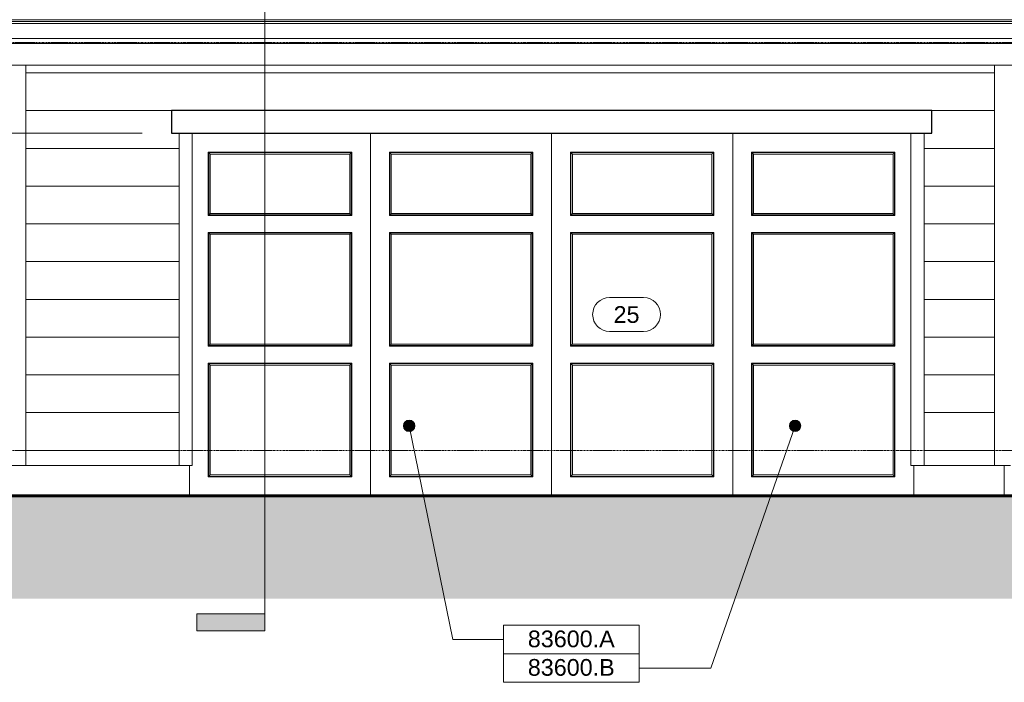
# Model space of a CAD drawing. Header units: inches. Extents: x -651 to 361, y -61 to 433.
# Tile 2 of 5: x -453 to -192, y -61 to 114. Entities that reach past the tile are written whole.
import ezdxf

# ---------------------------------------------------------------- set-up
doc = ezdxf.new("R2010")
doc.units = ezdxf.units.IN
doc.header["$MEASUREMENT"] = 0
doc.linetypes.add('Grid Line 1_2_', pattern=[0.875, 0.5, -0.125, 0.125, -0.125])
for name, color, linetype, lineweight in [('A-ANNO-DIMS', 1, 'Continuous', 9), ('A-ANNO-DIMS-48', 1, 'Continuous', 9), ('A-ANNO-NOTE', 2, 'Continuous', 9), ('A-ANNO-SYMB', 6, 'Continuous', 9), ('A-DETL', 5, 'Continuous', 60), ('A-DETL-GENF', 3, 'Continuous', 9), ('A-DOOR', 1, 'Continuous', 18), ('A-DOOR-IDEN', 6, 'Continuous', 9), ('A-FLOR-LEVL', 6, 'Continuous', 9), ('A-ROOF-OTLN', 4, 'Continuous', 9), ('A-WALL-MBNI', 2, 'Continuous', 18), ('A-WALL-PATT', 2, 'Continuous', 18), ('I-WALL', 2, 'Continuous', 18), ('S-COLS', 6, 'Continuous', 9), ('S-FNDN-FTNG', 4, 'Continuous', 18)]:
    doc.layers.add(name, color=color, linetype=linetype, lineweight=lineweight)
doc.styles.add('Arial_1', font='arial.ttf', dxfattribs={"height": 4.425898})
doc.styles.add('Arial_2', font='arial.ttf', dxfattribs={"width": 0.9, "height": 4.425898})
doc.dimstyles.new('Linear_-_3_32__Arial_2', dxfattribs={"dimscale": 12, "dimtxt": 4.5, "dimasz": 0.3125, "dimexe": 0.375, "dimexo": 0.375, "dimgap": 0.0625, "dimtad": 1, "dimdec": 3, "dimrnd": 0.125, "dimzin": 3, "dimdsep": 46, "dimlunit": 4, "dimtxsty": 'Arial_2', "dimblk1": 'OBLIQUE', "dimblk2": 'OBLIQUE', "dimsah": 1, "dimcen": 0.09, "dimdle": 0.375, "dimazin": 0, "dimtfac": 1, "dimtdec": 3, "dimtix": 1, "dimtmove": 0, "dimatfit": 3, "dimfxl": 1, "dimtvp": 1, "dimfrac": 2, "dimtolj": 1, "dimtzin": 0, "dimarcsym": 2})

# ---------------------------------------------------------------- blocks, each defined once
blk = doc.blocks.new('Dimension Lumber-Column - 1x4-2274588-Exterior West Elevation')
at = {"layer": 'S-COLS'}
for p, q in [((-410.58, 84), (-410.58, -4)), ((-407.08, 84), (-407.08, -4)), ((-407.08, -4), (-410.58, -4))]:
    blk.add_line(p, q, dxfattribs=at)
blk = doc.blocks.new('Dimension Lumber-Column - 1x4-2274598-Exterior West Elevation')
at = {"layer": 'S-COLS'}
for p, q in [((-216.58, -4), (-216.58, 84)), ((-213.08, -4), (-213.08, 84)), ((-213.08, -4), (-216.58, -4))]:
    blk.add_line(p, q, dxfattribs=at)
blk = doc.blocks.new('Upward sectional garage door - 16080-OH-2277246-Exterior West Elevation')
at = {"layer": 'A-DOOR', "lineweight": 9}
for p, q in [((-359.83, 84), (-359.83, -11.96)), ((-359.83, -11.96), (-359.83, 84)), ((-311.83, 84), (-311.83, -11.96)), ((-311.83, -11.96), (-311.83, 84)), ((-263.83, -11.96), (-263.83, 84)), ((-263.83, 84), (-263.83, -11.96)), ((-402.83, 62.25), (-402.83, 79)), ((-402.83, 79), (-364.83, 79)), ((-402.83, 62.25), (-402.83, 79)), ((-402.83, 79), (-364.83, 79)), ((-402.71, 78.87), (-402.71, 62.37)), ((-364.96, 78.87), (-402.71, 78.87)), ((-402.33, 62.75), (-402.33, 78.5)), ((-402.33, 78.5), (-365.33, 78.5)), ((-402.33, 62.75), (-402.33, 78.5)), ((-402.33, 78.5), (-365.33, 78.5)), ((-365.33, 78.5), (-365.33, 62.75)), ((-365.33, 78.5), (-365.33, 62.75)), ((-364.96, 62.37), (-364.96, 78.87)), ((-364.83, 79), (-364.83, 62.25)), ((-364.83, 79), (-364.83, 62.25)), ((-354.83, 62.25), (-354.83, 79)), ((-354.83, 79), (-316.83, 79)), ((-354.83, 62.25), (-354.83, 79)), ((-354.83, 79), (-316.83, 79)), ((-354.71, 78.87), (-354.71, 62.37)), ((-316.96, 78.87), (-354.71, 78.87)), ((-354.33, 62.75), (-354.33, 78.5)), ((-354.33, 78.5), (-317.33, 78.5)), ((-354.33, 62.75), (-354.33, 78.5)), ((-354.33, 78.5), (-317.33, 78.5)), ((-317.33, 78.5), (-317.33, 62.75)), ((-317.33, 78.5), (-317.33, 62.75)), ((-316.96, 62.37), (-316.96, 78.87)), ((-316.83, 79), (-316.83, 62.25)), ((-316.83, 79), (-316.83, 62.25)), ((-306.83, 62.25), (-306.83, 79)), ((-306.83, 79), (-268.83, 79)), ((-306.83, 79), (-268.83, 79)), ((-306.83, 62.25), (-306.83, 79)), ((-306.71, 78.87), (-306.71, 62.37)), ((-268.96, 78.87), (-306.71, 78.87)), ((-306.33, 78.5), (-269.33, 78.5)), ((-306.33, 62.75), (-306.33, 78.5)), ((-306.33, 78.5), (-269.33, 78.5)), ((-306.33, 62.75), (-306.33, 78.5)), ((-269.33, 78.5), (-269.33, 62.75)), ((-269.33, 78.5), (-269.33, 62.75)), ((-268.96, 62.37), (-268.96, 78.87)), ((-268.83, 79), (-268.83, 62.25)), ((-268.83, 79), (-268.83, 62.25)), ((-258.83, 62.25), (-258.83, 79)), ((-258.83, 79), (-220.83, 79)), ((-258.83, 79), (-220.83, 79)), ((-258.83, 62.25), (-258.83, 79)), ((-258.71, 78.87), (-258.71, 62.37)), ((-220.96, 78.87), (-258.71, 78.87)), ((-258.33, 78.5), (-221.33, 78.5)), ((-258.33, 62.75), (-258.33, 78.5)), ((-258.33, 78.5), (-221.33, 78.5)), ((-258.33, 62.75), (-258.33, 78.5)), ((-221.33, 78.5), (-221.33, 62.75)), ((-221.33, 78.5), (-221.33, 62.75)), ((-220.96, 62.37), (-220.96, 78.87)), ((-220.83, 79), (-220.83, 62.25)), ((-220.83, 79), (-220.83, 62.25)), ((-365.33, 62.75), (-402.33, 62.75)), ((-402.33, 62.75), (-365.33, 62.75)), ((-317.33, 62.75), (-354.33, 62.75)), ((-354.33, 62.75), (-317.33, 62.75)), ((-269.33, 62.75), (-306.33, 62.75)), ((-306.33, 62.75), (-269.33, 62.75)), ((-221.33, 62.75), (-258.33, 62.75)), ((-258.33, 62.75), (-221.33, 62.75)), ((-364.83, 62.25), (-402.83, 62.25)), ((-402.83, 62.25), (-364.83, 62.25)), ((-402.71, 62.37), (-364.96, 62.37)), ((-316.83, 62.25), (-354.83, 62.25)), ((-354.83, 62.25), (-316.83, 62.25)), ((-354.71, 62.37), (-316.96, 62.37)), ((-268.83, 62.25), (-306.83, 62.25)), ((-306.83, 62.25), (-268.83, 62.25)), ((-306.71, 62.37), (-268.96, 62.37)), ((-220.83, 62.25), (-258.83, 62.25)), ((-258.83, 62.25), (-220.83, 62.25)), ((-258.71, 62.37), (-220.96, 62.37)), ((-402.83, 27.62), (-402.83, 57.75)), ((-402.83, 57.75), (-364.83, 57.75)), ((-402.83, 27.62), (-402.83, 57.75)), ((-364.83, 57.75), (-402.83, 57.75)), ((-402.71, 57.62), (-402.71, 27.75)), ((-402.71, 57.62), (-364.96, 57.62)), ((-364.96, 27.75), (-364.96, 57.62)), ((-364.83, 57.75), (-364.83, 27.62)), ((-364.83, 57.75), (-364.83, 27.62)), ((-354.83, 27.62), (-354.83, 57.75)), ((-354.83, 57.75), (-316.83, 57.75)), ((-354.83, 27.62), (-354.83, 57.75)), ((-316.83, 57.75), (-354.83, 57.75)), ((-354.71, 57.62), (-354.71, 27.75)), ((-354.71, 57.62), (-316.96, 57.62)), ((-316.96, 27.75), (-316.96, 57.62)), ((-316.83, 57.75), (-316.83, 27.62)), ((-316.83, 57.75), (-316.83, 27.62)), ((-306.83, 57.75), (-268.83, 57.75)), ((-306.83, 27.62), (-306.83, 57.75)), ((-268.83, 57.75), (-306.83, 57.75)), ((-306.83, 27.62), (-306.83, 57.75)), ((-306.71, 57.62), (-306.71, 27.75)), ((-306.71, 57.62), (-268.96, 57.62)), ((-268.96, 27.75), (-268.96, 57.62)), ((-268.83, 57.75), (-268.83, 27.62)), ((-268.83, 57.75), (-268.83, 27.62)), ((-258.83, 57.75), (-220.83, 57.75)), ((-258.83, 27.62), (-258.83, 57.75)), ((-220.83, 57.75), (-258.83, 57.75)), ((-258.83, 27.62), (-258.83, 57.75)), ((-258.71, 57.62), (-258.71, 27.75)), ((-258.71, 57.62), (-220.96, 57.62)), ((-220.96, 27.75), (-220.96, 57.62)), ((-220.83, 57.75), (-220.83, 27.62)), ((-220.83, 57.75), (-220.83, 27.62)), ((-402.33, 28.12), (-402.33, 57.25)), ((-402.33, 57.25), (-365.33, 57.25)), ((-402.33, 28.12), (-402.33, 57.25)), ((-402.33, 57.25), (-365.33, 57.25)), ((-365.33, 57.25), (-365.33, 28.12)), ((-365.33, 57.25), (-365.33, 28.12)), ((-354.33, 28.12), (-354.33, 57.25)), ((-354.33, 57.25), (-317.33, 57.25)), ((-354.33, 28.12), (-354.33, 57.25)), ((-354.33, 57.25), (-317.33, 57.25)), ((-317.33, 57.25), (-317.33, 28.12)), ((-317.33, 57.25), (-317.33, 28.12)), ((-306.33, 28.12), (-306.33, 57.25)), ((-306.33, 57.25), (-269.33, 57.25)), ((-306.33, 57.25), (-269.33, 57.25)), ((-306.33, 28.12), (-306.33, 57.25)), ((-269.33, 57.25), (-269.33, 28.12)), ((-269.33, 57.25), (-269.33, 28.12)), ((-258.33, 28.12), (-258.33, 57.25)), ((-258.33, 57.25), (-221.33, 57.25)), ((-258.33, 57.25), (-221.33, 57.25)), ((-258.33, 28.12), (-258.33, 57.25)), ((-221.33, 57.25), (-221.33, 28.12)), ((-221.33, 57.25), (-221.33, 28.12)), ((-364.83, 27.62), (-402.83, 27.62)), ((-364.83, 27.62), (-402.83, 27.62)), ((-402.71, 27.75), (-364.96, 27.75)), ((-365.33, 28.12), (-402.33, 28.12)), ((-365.33, 28.12), (-402.33, 28.12)), ((-316.83, 27.62), (-354.83, 27.62)), ((-316.83, 27.62), (-354.83, 27.62)), ((-354.71, 27.75), (-316.96, 27.75)), ((-317.33, 28.12), (-354.33, 28.12)), ((-317.33, 28.12), (-354.33, 28.12)), ((-268.83, 27.62), (-306.83, 27.62)), ((-268.83, 27.62), (-306.83, 27.62)), ((-306.71, 27.75), (-268.96, 27.75)), ((-269.33, 28.12), (-306.33, 28.12)), ((-269.33, 28.12), (-306.33, 28.12)), ((-220.83, 27.62), (-258.83, 27.62)), ((-220.83, 27.62), (-258.83, 27.62)), ((-258.71, 27.75), (-220.96, 27.75)), ((-221.33, 28.12), (-258.33, 28.12)), ((-221.33, 28.12), (-258.33, 28.12)), ((-402.83, -7), (-402.83, 23.12)), ((-402.83, 23.12), (-364.83, 23.12)), ((-402.83, -7), (-402.83, 23.12)), ((-402.83, 23.12), (-364.83, 23.12)), ((-402.71, 23), (-402.71, -6.87)), ((-402.71, 23), (-364.96, 23)), ((-402.33, -6.5), (-402.33, 22.62)), ((-402.33, 22.62), (-365.33, 22.62)), ((-402.33, -6.5), (-402.33, 22.62)), ((-365.33, 22.62), (-402.33, 22.62)), ((-365.33, 22.62), (-365.33, -6.5)), ((-365.33, 22.62), (-365.33, -6.5)), ((-364.96, -6.87), (-364.96, 23)), ((-364.83, 23.12), (-364.83, -7)), ((-364.83, 23.12), (-364.83, -7)), ((-354.83, -7), (-354.83, 23.12)), ((-354.83, 23.12), (-316.83, 23.12)), ((-354.83, -7), (-354.83, 23.12)), ((-354.83, 23.12), (-316.83, 23.12)), ((-354.71, 23), (-354.71, -6.87)), ((-354.71, 23), (-316.96, 23)), ((-354.33, -6.5), (-354.33, 22.62)), ((-354.33, 22.62), (-317.33, 22.62)), ((-354.33, -6.5), (-354.33, 22.62)), ((-317.33, 22.62), (-354.33, 22.62)), ((-317.33, 22.62), (-317.33, -6.5)), ((-317.33, 22.62), (-317.33, -6.5)), ((-316.96, -6.87), (-316.96, 23)), ((-316.83, 23.12), (-316.83, -7)), ((-316.83, 23.12), (-316.83, -7)), ((-306.83, 23.12), (-268.83, 23.12)), ((-306.83, -7), (-306.83, 23.12)), ((-306.83, 23.12), (-268.83, 23.12)), ((-306.83, -7), (-306.83, 23.12)), ((-306.71, 23), (-306.71, -6.87)), ((-306.71, 23), (-268.96, 23)), ((-306.33, -6.5), (-306.33, 22.62)), ((-306.33, 22.62), (-269.33, 22.62)), ((-269.33, 22.62), (-306.33, 22.62)), ((-306.33, -6.5), (-306.33, 22.62)), ((-269.33, 22.62), (-269.33, -6.5)), ((-269.33, 22.62), (-269.33, -6.5)), ((-268.96, -6.87), (-268.96, 23)), ((-268.83, 23.12), (-268.83, -7)), ((-268.83, 23.12), (-268.83, -7)), ((-258.83, 23.12), (-220.83, 23.12)), ((-258.83, -7), (-258.83, 23.12)), ((-258.83, 23.12), (-220.83, 23.12)), ((-258.83, -7), (-258.83, 23.12)), ((-258.71, 23), (-258.71, -6.87)), ((-258.71, 23), (-220.96, 23)), ((-258.33, -6.5), (-258.33, 22.62)), ((-258.33, 22.62), (-221.33, 22.62)), ((-221.33, 22.62), (-258.33, 22.62)), ((-258.33, -6.5), (-258.33, 22.62)), ((-221.33, 22.62), (-221.33, -6.5)), ((-221.33, 22.62), (-221.33, -6.5)), ((-220.96, -6.87), (-220.96, 23)), ((-220.83, 23.12), (-220.83, -7)), ((-220.83, 23.12), (-220.83, -7)), ((-364.83, -7), (-402.83, -7)), ((-364.83, -7), (-402.83, -7)), ((-402.71, -6.87), (-364.96, -6.87)), ((-365.33, -6.5), (-402.33, -6.5)), ((-365.33, -6.5), (-402.33, -6.5)), ((-316.83, -7), (-354.83, -7)), ((-316.83, -7), (-354.83, -7)), ((-354.71, -6.87), (-316.96, -6.87)), ((-317.33, -6.5), (-354.33, -6.5)), ((-317.33, -6.5), (-354.33, -6.5)), ((-268.83, -7), (-306.83, -7)), ((-268.83, -7), (-306.83, -7)), ((-306.71, -6.87), (-268.96, -6.87)), ((-269.33, -6.5), (-306.33, -6.5)), ((-269.33, -6.5), (-306.33, -6.5)), ((-220.83, -7), (-258.83, -7)), ((-220.83, -7), (-258.83, -7)), ((-258.71, -6.87), (-220.96, -6.87)), ((-221.33, -6.5), (-258.33, -6.5)), ((-221.33, -6.5), (-258.33, -6.5))]:
    blk.add_line(p, q, dxfattribs=at)
for points, knots in [([(-402.33, 78.5), (-402.33, 78.5), (-402.34, 78.51), (-402.36, 78.53), (-402.38, 78.55), (-402.4, 78.57), (-402.42, 78.59), (-402.45, 78.62), (-402.48, 78.65), (-402.51, 78.68), (-402.54, 78.71), (-402.57, 78.74), (-402.63, 78.79), (-402.67, 78.84), (-402.71, 78.87)], [0, 0, 0, 0, 0.166667, 0.25, 0.333333, 0.416667, 0.458333, 0.5, 0.583333, 0.666667, 0.708333, 0.75, 0.833333, 1, 1, 1, 1]), ([(-365.33, 78.5), (-365.33, 78.5), (-365.33, 78.51), (-365.3, 78.53), (-365.28, 78.55), (-365.26, 78.57), (-365.24, 78.59), (-365.22, 78.62), (-365.19, 78.65), (-365.15, 78.68), (-365.12, 78.71), (-365.09, 78.74), (-365.04, 78.79), (-364.99, 78.84), (-364.96, 78.87)], [0, 0, 0, 0, 0.166667, 0.25, 0.333333, 0.416667, 0.458333, 0.5, 0.583333, 0.666667, 0.708333, 0.75, 0.833333, 1, 1, 1, 1]), ([(-354.33, 78.5), (-354.33, 78.5), (-354.34, 78.51), (-354.36, 78.53), (-354.38, 78.55), (-354.4, 78.57), (-354.42, 78.59), (-354.45, 78.62), (-354.48, 78.65), (-354.51, 78.68), (-354.54, 78.71), (-354.57, 78.74), (-354.63, 78.79), (-354.67, 78.84), (-354.71, 78.87)], [0, 0, 0, 0, 0.166667, 0.25, 0.333333, 0.416667, 0.458333, 0.5, 0.583333, 0.666667, 0.708333, 0.75, 0.833333, 1, 1, 1, 1]), ([(-317.33, 78.5), (-317.33, 78.5), (-317.33, 78.51), (-317.3, 78.53), (-317.28, 78.55), (-317.26, 78.57), (-317.24, 78.59), (-317.22, 78.62), (-317.19, 78.65), (-317.15, 78.68), (-317.12, 78.71), (-317.09, 78.74), (-317.04, 78.79), (-316.99, 78.84), (-316.96, 78.87)], [0, 0, 0, 0, 0.166667, 0.25, 0.333333, 0.416667, 0.458333, 0.5, 0.583333, 0.666667, 0.708333, 0.75, 0.833333, 1, 1, 1, 1]), ([(-306.71, 78.87), (-306.67, 78.84), (-306.63, 78.79), (-306.56, 78.73), (-306.53, 78.69), (-306.5, 78.67), (-306.47, 78.64), (-306.45, 78.62), (-306.43, 78.59), (-306.4, 78.57), (-306.38, 78.55), (-306.36, 78.53), (-306.34, 78.51), (-306.33, 78.5), (-306.33, 78.5)], [0, 0, 0, 0, 0.166667, 0.25, 0.333333, 0.375, 0.416667, 0.5, 0.541667, 0.583333, 0.666667, 0.75, 0.833333, 1, 1, 1, 1]), ([(-268.96, 78.87), (-268.99, 78.84), (-269.04, 78.79), (-269.1, 78.73), (-269.14, 78.69), (-269.17, 78.67), (-269.19, 78.64), (-269.22, 78.62), (-269.24, 78.59), (-269.26, 78.57), (-269.28, 78.55), (-269.3, 78.53), (-269.33, 78.51), (-269.33, 78.5), (-269.33, 78.5)], [0, 0, 0, 0, 0.166667, 0.25, 0.333333, 0.375, 0.416667, 0.5, 0.541667, 0.583333, 0.666667, 0.75, 0.833333, 1, 1, 1, 1]), ([(-258.71, 78.87), (-258.67, 78.84), (-258.63, 78.79), (-258.56, 78.73), (-258.53, 78.69), (-258.5, 78.67), (-258.47, 78.64), (-258.45, 78.62), (-258.43, 78.59), (-258.4, 78.57), (-258.38, 78.55), (-258.36, 78.53), (-258.34, 78.51), (-258.33, 78.5), (-258.33, 78.5)], [0, 0, 0, 0, 0.166667, 0.25, 0.333333, 0.375, 0.416667, 0.5, 0.541667, 0.583333, 0.666667, 0.75, 0.833333, 1, 1, 1, 1]), ([(-220.96, 78.87), (-220.99, 78.84), (-221.04, 78.79), (-221.1, 78.73), (-221.14, 78.69), (-221.17, 78.67), (-221.19, 78.64), (-221.22, 78.62), (-221.24, 78.59), (-221.26, 78.57), (-221.28, 78.55), (-221.3, 78.53), (-221.33, 78.51), (-221.33, 78.5), (-221.33, 78.5)], [0, 0, 0, 0, 0.166667, 0.25, 0.333333, 0.375, 0.416667, 0.5, 0.541667, 0.583333, 0.666667, 0.75, 0.833333, 1, 1, 1, 1]), ([(-402.71, 62.37), (-402.67, 62.41), (-402.63, 62.46), (-402.56, 62.52), (-402.53, 62.56), (-402.5, 62.58), (-402.47, 62.61), (-402.45, 62.63), (-402.43, 62.66), (-402.4, 62.68), (-402.38, 62.7), (-402.36, 62.72), (-402.34, 62.74), (-402.33, 62.75), (-402.33, 62.75)], [-1, -1, -1, -1, -0.833333, -0.75, -0.666667, -0.625, -0.583333, -0.5, -0.458333, -0.416667, -0.333333, -0.25, -0.166667, 0, 0, 0, 0]), ([(-365.33, 62.75), (-365.33, 62.75), (-365.33, 62.74), (-365.3, 62.72), (-365.28, 62.7), (-365.26, 62.68), (-365.24, 62.66), (-365.22, 62.63), (-365.19, 62.6), (-365.15, 62.57), (-365.12, 62.54), (-365.09, 62.51), (-365.04, 62.46), (-364.99, 62.41), (-364.96, 62.37)], [0, 0, 0, 0, 0.166667, 0.25, 0.333333, 0.416667, 0.458333, 0.5, 0.583333, 0.666667, 0.708333, 0.75, 0.833333, 1, 1, 1, 1]), ([(-354.71, 62.37), (-354.67, 62.41), (-354.63, 62.46), (-354.56, 62.52), (-354.53, 62.56), (-354.5, 62.58), (-354.47, 62.61), (-354.45, 62.63), (-354.43, 62.66), (-354.4, 62.68), (-354.38, 62.7), (-354.36, 62.72), (-354.34, 62.74), (-354.33, 62.75), (-354.33, 62.75)], [-1, -1, -1, -1, -0.833333, -0.75, -0.666667, -0.625, -0.583333, -0.5, -0.458333, -0.416667, -0.333333, -0.25, -0.166667, 0, 0, 0, 0]), ([(-317.33, 62.75), (-317.33, 62.75), (-317.33, 62.74), (-317.3, 62.72), (-317.28, 62.7), (-317.26, 62.68), (-317.24, 62.66), (-317.22, 62.63), (-317.19, 62.6), (-317.15, 62.57), (-317.12, 62.54), (-317.09, 62.51), (-317.04, 62.46), (-316.99, 62.41), (-316.96, 62.37)], [0, 0, 0, 0, 0.166667, 0.25, 0.333333, 0.416667, 0.458333, 0.5, 0.583333, 0.666667, 0.708333, 0.75, 0.833333, 1, 1, 1, 1]), ([(-306.71, 62.37), (-306.67, 62.41), (-306.63, 62.46), (-306.56, 62.52), (-306.53, 62.56), (-306.5, 62.58), (-306.47, 62.61), (-306.45, 62.63), (-306.42, 62.66), (-306.4, 62.68), (-306.38, 62.7), (-306.36, 62.72), (-306.34, 62.74), (-306.33, 62.75), (-306.33, 62.75)], [0, 0, 0, 0, 0.166667, 0.25, 0.333333, 0.375, 0.416667, 0.5, 0.541667, 0.583333, 0.666667, 0.75, 0.833333, 1, 1, 1, 1]), ([(-269.33, 62.75), (-269.33, 62.75), (-269.33, 62.74), (-269.3, 62.72), (-269.28, 62.7), (-269.26, 62.68), (-269.24, 62.66), (-269.22, 62.63), (-269.19, 62.61), (-269.17, 62.58), (-269.14, 62.56), (-269.1, 62.52), (-269.04, 62.46), (-268.99, 62.41), (-268.96, 62.37)], [-1, -1, -1, -1, -0.833333, -0.75, -0.666667, -0.583333, -0.541667, -0.5, -0.416667, -0.375, -0.333333, -0.25, -0.166667, 0, 0, 0, 0]), ([(-258.71, 62.37), (-258.67, 62.41), (-258.63, 62.46), (-258.56, 62.52), (-258.53, 62.56), (-258.5, 62.58), (-258.47, 62.61), (-258.45, 62.63), (-258.42, 62.66), (-258.4, 62.68), (-258.38, 62.7), (-258.36, 62.72), (-258.34, 62.74), (-258.33, 62.75), (-258.33, 62.75)], [0, 0, 0, 0, 0.166667, 0.25, 0.333333, 0.375, 0.416667, 0.5, 0.541667, 0.583333, 0.666667, 0.75, 0.833333, 1, 1, 1, 1]), ([(-221.33, 62.75), (-221.33, 62.75), (-221.33, 62.74), (-221.3, 62.72), (-221.28, 62.7), (-221.26, 62.68), (-221.24, 62.66), (-221.22, 62.63), (-221.19, 62.61), (-221.17, 62.58), (-221.14, 62.56), (-221.1, 62.52), (-221.04, 62.46), (-220.99, 62.41), (-220.96, 62.37)], [-1, -1, -1, -1, -0.833333, -0.75, -0.666667, -0.583333, -0.541667, -0.5, -0.416667, -0.375, -0.333333, -0.25, -0.166667, 0, 0, 0, 0]), ([(-402.33, 57.25), (-402.33, 57.25), (-402.34, 57.26), (-402.36, 57.28), (-402.38, 57.3), (-402.4, 57.32), (-402.43, 57.34), (-402.45, 57.37), (-402.47, 57.39), (-402.5, 57.42), (-402.53, 57.44), (-402.56, 57.48), (-402.63, 57.54), (-402.67, 57.59), (-402.71, 57.62)], [-1, -1, -1, -1, -0.833333, -0.75, -0.666667, -0.583333, -0.541667, -0.5, -0.416667, -0.375, -0.333333, -0.25, -0.166667, 0, 0, 0, 0]), ([(-364.96, 57.62), (-364.99, 57.59), (-365.04, 57.54), (-365.1, 57.48), (-365.14, 57.44), (-365.17, 57.42), (-365.19, 57.39), (-365.22, 57.37), (-365.24, 57.34), (-365.26, 57.32), (-365.28, 57.3), (-365.3, 57.28), (-365.33, 57.26), (-365.33, 57.25), (-365.33, 57.25)], [0, 0, 0, 0, 0.166667, 0.25, 0.333333, 0.375, 0.416667, 0.5, 0.541667, 0.583333, 0.666667, 0.75, 0.833333, 1, 1, 1, 1]), ([(-354.33, 57.25), (-354.33, 57.25), (-354.34, 57.26), (-354.36, 57.28), (-354.38, 57.3), (-354.4, 57.32), (-354.43, 57.34), (-354.45, 57.37), (-354.47, 57.39), (-354.5, 57.42), (-354.53, 57.44), (-354.56, 57.48), (-354.63, 57.54), (-354.67, 57.59), (-354.71, 57.62)], [-1, -1, -1, -1, -0.833333, -0.75, -0.666667, -0.583333, -0.541667, -0.5, -0.416667, -0.375, -0.333333, -0.25, -0.166667, 0, 0, 0, 0]), ([(-316.96, 57.62), (-316.99, 57.59), (-317.04, 57.54), (-317.1, 57.48), (-317.14, 57.44), (-317.17, 57.42), (-317.19, 57.39), (-317.22, 57.37), (-317.24, 57.34), (-317.26, 57.32), (-317.28, 57.3), (-317.3, 57.28), (-317.33, 57.26), (-317.33, 57.25), (-317.33, 57.25)], [0, 0, 0, 0, 0.166667, 0.25, 0.333333, 0.375, 0.416667, 0.5, 0.541667, 0.583333, 0.666667, 0.75, 0.833333, 1, 1, 1, 1]), ([(-306.33, 57.25), (-306.33, 57.25), (-306.34, 57.26), (-306.36, 57.28), (-306.38, 57.3), (-306.4, 57.32), (-306.42, 57.34), (-306.45, 57.37), (-306.48, 57.4), (-306.51, 57.43), (-306.54, 57.46), (-306.57, 57.49), (-306.63, 57.54), (-306.67, 57.59), (-306.71, 57.62)], [0, 0, 0, 0, 0.166667, 0.25, 0.333333, 0.416667, 0.458333, 0.5, 0.583333, 0.666667, 0.708333, 0.75, 0.833333, 1, 1, 1, 1]), ([(-268.96, 57.62), (-268.99, 57.59), (-269.04, 57.54), (-269.1, 57.48), (-269.14, 57.44), (-269.17, 57.42), (-269.19, 57.39), (-269.22, 57.37), (-269.24, 57.34), (-269.26, 57.32), (-269.28, 57.3), (-269.3, 57.28), (-269.33, 57.26), (-269.33, 57.25), (-269.33, 57.25)], [-1, -1, -1, -1, -0.833333, -0.75, -0.666667, -0.625, -0.583333, -0.5, -0.458333, -0.416667, -0.333333, -0.25, -0.166667, 0, 0, 0, 0]), ([(-258.33, 57.25), (-258.33, 57.25), (-258.34, 57.26), (-258.36, 57.28), (-258.38, 57.3), (-258.4, 57.32), (-258.42, 57.34), (-258.45, 57.37), (-258.48, 57.4), (-258.51, 57.43), (-258.54, 57.46), (-258.57, 57.49), (-258.63, 57.54), (-258.67, 57.59), (-258.71, 57.62)], [0, 0, 0, 0, 0.166667, 0.25, 0.333333, 0.416667, 0.458333, 0.5, 0.583333, 0.666667, 0.708333, 0.75, 0.833333, 1, 1, 1, 1]), ([(-220.96, 57.62), (-220.99, 57.59), (-221.04, 57.54), (-221.1, 57.48), (-221.14, 57.44), (-221.17, 57.42), (-221.19, 57.39), (-221.22, 57.37), (-221.24, 57.34), (-221.26, 57.32), (-221.28, 57.3), (-221.3, 57.28), (-221.33, 57.26), (-221.33, 57.25), (-221.33, 57.25)], [-1, -1, -1, -1, -0.833333, -0.75, -0.666667, -0.625, -0.583333, -0.5, -0.458333, -0.416667, -0.333333, -0.25, -0.166667, 0, 0, 0, 0]), ([(-402.71, 27.75), (-402.67, 27.78), (-402.63, 27.83), (-402.56, 27.89), (-402.53, 27.93), (-402.5, 27.96), (-402.47, 27.99), (-402.45, 28.01), (-402.42, 28.03), (-402.4, 28.05), (-402.38, 28.08), (-402.36, 28.1), (-402.34, 28.12), (-402.33, 28.12), (-402.33, 28.12)], [0, 0, 0, 0, 0.166667, 0.25, 0.333333, 0.375, 0.416667, 0.5, 0.541667, 0.583333, 0.666667, 0.75, 0.833333, 1, 1, 1, 1]), ([(-364.96, 27.75), (-364.99, 27.78), (-365.04, 27.83), (-365.1, 27.89), (-365.14, 27.93), (-365.17, 27.96), (-365.19, 27.99), (-365.22, 28.01), (-365.24, 28.03), (-365.26, 28.05), (-365.28, 28.08), (-365.3, 28.1), (-365.33, 28.12), (-365.33, 28.12), (-365.33, 28.12)], [0, 0, 0, 0, 0.166667, 0.25, 0.333333, 0.375, 0.416667, 0.5, 0.541667, 0.583333, 0.666667, 0.75, 0.833333, 1, 1, 1, 1]), ([(-354.71, 27.75), (-354.67, 27.78), (-354.63, 27.83), (-354.56, 27.89), (-354.53, 27.93), (-354.5, 27.96), (-354.47, 27.99), (-354.45, 28.01), (-354.42, 28.03), (-354.4, 28.05), (-354.38, 28.08), (-354.36, 28.1), (-354.34, 28.12), (-354.33, 28.12), (-354.33, 28.12)], [0, 0, 0, 0, 0.166667, 0.25, 0.333333, 0.375, 0.416667, 0.5, 0.541667, 0.583333, 0.666667, 0.75, 0.833333, 1, 1, 1, 1]), ([(-316.96, 27.75), (-316.99, 27.78), (-317.04, 27.83), (-317.1, 27.89), (-317.14, 27.93), (-317.17, 27.96), (-317.19, 27.99), (-317.22, 28.01), (-317.24, 28.03), (-317.26, 28.05), (-317.28, 28.08), (-317.3, 28.1), (-317.33, 28.12), (-317.33, 28.12), (-317.33, 28.12)], [0, 0, 0, 0, 0.166667, 0.25, 0.333333, 0.375, 0.416667, 0.5, 0.541667, 0.583333, 0.666667, 0.75, 0.833333, 1, 1, 1, 1]), ([(-306.33, 28.12), (-306.33, 28.12), (-306.34, 28.12), (-306.36, 28.1), (-306.38, 28.08), (-306.4, 28.05), (-306.43, 28.03), (-306.45, 28.01), (-306.48, 27.98), (-306.51, 27.94), (-306.54, 27.92), (-306.57, 27.89), (-306.63, 27.83), (-306.67, 27.78), (-306.71, 27.75)], [0, 0, 0, 0, 0.166667, 0.25, 0.333333, 0.416667, 0.458333, 0.5, 0.583333, 0.666667, 0.708333, 0.75, 0.833333, 1, 1, 1, 1]), ([(-269.33, 28.12), (-269.33, 28.12), (-269.33, 28.12), (-269.3, 28.1), (-269.28, 28.08), (-269.26, 28.05), (-269.24, 28.03), (-269.22, 28.01), (-269.19, 27.98), (-269.15, 27.94), (-269.12, 27.92), (-269.09, 27.89), (-269.04, 27.83), (-268.99, 27.78), (-268.96, 27.75)], [0, 0, 0, 0, 0.166667, 0.25, 0.333333, 0.416667, 0.458333, 0.5, 0.583333, 0.666667, 0.708333, 0.75, 0.833333, 1, 1, 1, 1]), ([(-258.33, 28.12), (-258.33, 28.12), (-258.34, 28.12), (-258.36, 28.1), (-258.38, 28.08), (-258.4, 28.05), (-258.43, 28.03), (-258.45, 28.01), (-258.48, 27.98), (-258.51, 27.94), (-258.54, 27.92), (-258.57, 27.89), (-258.63, 27.83), (-258.67, 27.78), (-258.71, 27.75)], [0, 0, 0, 0, 0.166667, 0.25, 0.333333, 0.416667, 0.458333, 0.5, 0.583333, 0.666667, 0.708333, 0.75, 0.833333, 1, 1, 1, 1]), ([(-221.33, 28.12), (-221.33, 28.12), (-221.33, 28.12), (-221.3, 28.1), (-221.28, 28.08), (-221.26, 28.05), (-221.24, 28.03), (-221.22, 28.01), (-221.19, 27.98), (-221.15, 27.94), (-221.12, 27.92), (-221.09, 27.89), (-221.04, 27.83), (-220.99, 27.78), (-220.96, 27.75)], [0, 0, 0, 0, 0.166667, 0.25, 0.333333, 0.416667, 0.458333, 0.5, 0.583333, 0.666667, 0.708333, 0.75, 0.833333, 1, 1, 1, 1]), ([(-402.33, 22.62), (-402.33, 22.62), (-402.34, 22.63), (-402.36, 22.65), (-402.38, 22.67), (-402.4, 22.7), (-402.43, 22.72), (-402.45, 22.74), (-402.47, 22.76), (-402.5, 22.79), (-402.53, 22.82), (-402.56, 22.86), (-402.63, 22.92), (-402.67, 22.97), (-402.71, 23)], [-1, -1, -1, -1, -0.833333, -0.75, -0.666667, -0.583333, -0.541667, -0.5, -0.416667, -0.375, -0.333333, -0.25, -0.166667, 0, 0, 0, 0]), ([(-364.96, 23), (-364.99, 22.97), (-365.04, 22.92), (-365.1, 22.86), (-365.14, 22.82), (-365.17, 22.79), (-365.19, 22.76), (-365.22, 22.74), (-365.24, 22.72), (-365.26, 22.7), (-365.28, 22.67), (-365.3, 22.65), (-365.33, 22.63), (-365.33, 22.63), (-365.33, 22.62)], [0, 0, 0, 0, 0.166667, 0.25, 0.333333, 0.375, 0.416667, 0.5, 0.541667, 0.583333, 0.666667, 0.75, 0.833333, 1, 1, 1, 1]), ([(-354.33, 22.62), (-354.33, 22.62), (-354.34, 22.63), (-354.36, 22.65), (-354.38, 22.67), (-354.4, 22.7), (-354.43, 22.72), (-354.45, 22.74), (-354.47, 22.76), (-354.5, 22.79), (-354.53, 22.82), (-354.56, 22.86), (-354.63, 22.92), (-354.67, 22.97), (-354.71, 23)], [-1, -1, -1, -1, -0.833333, -0.75, -0.666667, -0.583333, -0.541667, -0.5, -0.416667, -0.375, -0.333333, -0.25, -0.166667, 0, 0, 0, 0]), ([(-316.96, 23), (-316.99, 22.97), (-317.04, 22.92), (-317.1, 22.86), (-317.14, 22.82), (-317.17, 22.79), (-317.19, 22.76), (-317.22, 22.74), (-317.24, 22.72), (-317.26, 22.7), (-317.28, 22.67), (-317.3, 22.65), (-317.33, 22.63), (-317.33, 22.63), (-317.33, 22.62)], [0, 0, 0, 0, 0.166667, 0.25, 0.333333, 0.375, 0.416667, 0.5, 0.541667, 0.583333, 0.666667, 0.75, 0.833333, 1, 1, 1, 1]), ([(-306.33, 22.62), (-306.33, 22.63), (-306.34, 22.63), (-306.36, 22.65), (-306.38, 22.67), (-306.4, 22.7), (-306.42, 22.72), (-306.45, 22.74), (-306.48, 22.77), (-306.51, 22.81), (-306.54, 22.83), (-306.57, 22.86), (-306.63, 22.92), (-306.67, 22.97), (-306.71, 23)], [0, 0, 0, 0, 0.166667, 0.25, 0.333333, 0.416667, 0.458333, 0.5, 0.583333, 0.666667, 0.708333, 0.75, 0.833333, 1, 1, 1, 1]), ([(-268.96, 23), (-268.99, 22.97), (-269.04, 22.92), (-269.1, 22.86), (-269.14, 22.82), (-269.17, 22.79), (-269.19, 22.76), (-269.22, 22.74), (-269.24, 22.72), (-269.26, 22.7), (-269.28, 22.67), (-269.3, 22.65), (-269.33, 22.63), (-269.33, 22.62), (-269.33, 22.62)], [-1, -1, -1, -1, -0.833333, -0.75, -0.666667, -0.625, -0.583333, -0.5, -0.458333, -0.416667, -0.333333, -0.25, -0.166667, 0, 0, 0, 0]), ([(-258.33, 22.62), (-258.33, 22.63), (-258.34, 22.63), (-258.36, 22.65), (-258.38, 22.67), (-258.4, 22.7), (-258.42, 22.72), (-258.45, 22.74), (-258.48, 22.77), (-258.51, 22.81), (-258.54, 22.83), (-258.57, 22.86), (-258.63, 22.92), (-258.67, 22.97), (-258.71, 23)], [0, 0, 0, 0, 0.166667, 0.25, 0.333333, 0.416667, 0.458333, 0.5, 0.583333, 0.666667, 0.708333, 0.75, 0.833333, 1, 1, 1, 1]), ([(-220.96, 23), (-220.99, 22.97), (-221.04, 22.92), (-221.1, 22.86), (-221.14, 22.82), (-221.17, 22.79), (-221.19, 22.76), (-221.22, 22.74), (-221.24, 22.72), (-221.26, 22.7), (-221.28, 22.67), (-221.3, 22.65), (-221.33, 22.63), (-221.33, 22.62), (-221.33, 22.62)], [-1, -1, -1, -1, -0.833333, -0.75, -0.666667, -0.625, -0.583333, -0.5, -0.458333, -0.416667, -0.333333, -0.25, -0.166667, 0, 0, 0, 0]), ([(-402.71, -6.87), (-402.67, -6.84), (-402.63, -6.79), (-402.56, -6.73), (-402.53, -6.69), (-402.5, -6.67), (-402.47, -6.64), (-402.45, -6.62), (-402.42, -6.59), (-402.4, -6.57), (-402.38, -6.55), (-402.36, -6.53), (-402.34, -6.51), (-402.33, -6.5), (-402.33, -6.5)], [0, 0, 0, 0, 0.166667, 0.25, 0.333333, 0.375, 0.416667, 0.5, 0.541667, 0.583333, 0.666667, 0.75, 0.833333, 1, 1, 1, 1]), ([(-364.96, -6.87), (-364.99, -6.84), (-365.04, -6.79), (-365.1, -6.73), (-365.14, -6.69), (-365.17, -6.67), (-365.19, -6.64), (-365.22, -6.62), (-365.24, -6.59), (-365.26, -6.57), (-365.28, -6.55), (-365.3, -6.53), (-365.33, -6.51), (-365.33, -6.5), (-365.33, -6.5)], [0, 0, 0, 0, 0.166667, 0.25, 0.333333, 0.375, 0.416667, 0.5, 0.541667, 0.583333, 0.666667, 0.75, 0.833333, 1, 1, 1, 1]), ([(-354.71, -6.87), (-354.67, -6.84), (-354.63, -6.79), (-354.56, -6.73), (-354.53, -6.69), (-354.5, -6.67), (-354.47, -6.64), (-354.45, -6.62), (-354.42, -6.59), (-354.4, -6.57), (-354.38, -6.55), (-354.36, -6.53), (-354.34, -6.51), (-354.33, -6.5), (-354.33, -6.5)], [0, 0, 0, 0, 0.166667, 0.25, 0.333333, 0.375, 0.416667, 0.5, 0.541667, 0.583333, 0.666667, 0.75, 0.833333, 1, 1, 1, 1]), ([(-316.96, -6.87), (-316.99, -6.84), (-317.04, -6.79), (-317.1, -6.73), (-317.14, -6.69), (-317.17, -6.67), (-317.19, -6.64), (-317.22, -6.62), (-317.24, -6.59), (-317.26, -6.57), (-317.28, -6.55), (-317.3, -6.53), (-317.33, -6.51), (-317.33, -6.5), (-317.33, -6.5)], [0, 0, 0, 0, 0.166667, 0.25, 0.333333, 0.375, 0.416667, 0.5, 0.541667, 0.583333, 0.666667, 0.75, 0.833333, 1, 1, 1, 1]), ([(-306.33, -6.5), (-306.33, -6.5), (-306.34, -6.51), (-306.36, -6.53), (-306.38, -6.55), (-306.4, -6.57), (-306.43, -6.59), (-306.45, -6.62), (-306.48, -6.65), (-306.51, -6.68), (-306.54, -6.71), (-306.57, -6.74), (-306.63, -6.79), (-306.67, -6.84), (-306.71, -6.87)], [0, 0, 0, 0, 0.166667, 0.25, 0.333333, 0.416667, 0.458333, 0.5, 0.583333, 0.666667, 0.708333, 0.75, 0.833333, 1, 1, 1, 1]), ([(-269.33, -6.5), (-269.33, -6.5), (-269.33, -6.51), (-269.3, -6.53), (-269.28, -6.55), (-269.26, -6.57), (-269.24, -6.59), (-269.22, -6.62), (-269.19, -6.65), (-269.15, -6.68), (-269.12, -6.71), (-269.09, -6.74), (-269.04, -6.79), (-268.99, -6.84), (-268.96, -6.87)], [0, 0, 0, 0, 0.166667, 0.25, 0.333333, 0.416667, 0.458333, 0.5, 0.583333, 0.666667, 0.708333, 0.75, 0.833333, 1, 1, 1, 1]), ([(-258.33, -6.5), (-258.33, -6.5), (-258.34, -6.51), (-258.36, -6.53), (-258.38, -6.55), (-258.4, -6.57), (-258.43, -6.59), (-258.45, -6.62), (-258.48, -6.65), (-258.51, -6.68), (-258.54, -6.71), (-258.57, -6.74), (-258.63, -6.79), (-258.67, -6.84), (-258.71, -6.87)], [0, 0, 0, 0, 0.166667, 0.25, 0.333333, 0.416667, 0.458333, 0.5, 0.583333, 0.666667, 0.708333, 0.75, 0.833333, 1, 1, 1, 1]), ([(-221.33, -6.5), (-221.33, -6.5), (-221.33, -6.51), (-221.3, -6.53), (-221.28, -6.55), (-221.26, -6.57), (-221.24, -6.59), (-221.22, -6.62), (-221.19, -6.65), (-221.15, -6.68), (-221.12, -6.71), (-221.09, -6.74), (-221.04, -6.79), (-220.99, -6.84), (-220.96, -6.87)], [0, 0, 0, 0, 0.166667, 0.25, 0.333333, 0.416667, 0.458333, 0.5, 0.583333, 0.666667, 0.708333, 0.75, 0.833333, 1, 1, 1, 1])]:
    blk.add_open_spline(points, degree=3, knots=knots, dxfattribs=at)
blk = doc.blocks.new('Garage Slab Stem Wall - Slab Plan-2085818-Exterior West Elevation')
at = {"layer": 'S-FNDN-FTNG'}
for p, q in [((-503.83, -12), (-503.83, -1.25)), ((-455.83, -12), (-455.83, -4)), ((-407.83, -4), (-407.83, -12))]:
    blk.add_line(p, q, dxfattribs=at)
blk = doc.blocks.new('Garage Slab Front Stem Wall - Garage Slab Front Stem Wall-2091682-Exterior West Elevation')
at = {"layer": 'S-FNDN-FTNG'}
for p, q in [((-215.83, -12), (-215.83, -4)), ((-191.83, -4), (-191.83, -12))]:
    blk.add_line(p, q, dxfattribs=at)
blk = doc.blocks.new('Section - 3_32_ x 3_8_-54337-Exterior West Elevation')
at = {"layer": 'A-ANNO-SYMB'}
blk.add_hatch(color=256, dxfattribs=at).paths.add_polyline_path([(97.31, -42.5), (115.31, -42.5), (115.31, -47), (97.31, -47)], flags=0)
for p, q in [((97.31, -42.5), (97.31, -47)), ((115.31, -42.5), (97.31, -42.5)), ((115.31, -47), (115.31, -42.5)), ((97.31, -47), (115.31, -47))]:
    blk.add_line(p, q, dxfattribs=at)
blk = doc.blocks.new('DIMBLOCK7-Exterior West Elevation')
at = {"layer": 'A-ANNO-DIMS-48', "transparency": 16777216}
for p, q in [((-563.41, -16.5), (-563.41, 88.5)), ((-420.33, 84), (-567.91, 84)), ((-563.41, 84), (-420.33, 84)), ((-561.56, -12), (-567.91, -12)), ((-563.41, -12), (-561.56, -12))]:
    blk.add_line(p, q, dxfattribs=at)
at = {"layer": 'A-ANNO-DIMS-48', "lineweight": 50, "transparency": 16777216}
for p, q in [((-563.41, 84), (-565.28, 85.87)), ((-563.41, 84), (-561.53, 82.12)), ((-563.41, -12), (-565.28, -10.12)), ((-563.41, -12), (-561.53, -13.88))]:
    blk.add_line(p, q, dxfattribs=at)
at = {"layer": 'A-ANNO-DIMS-48', "color": 0, "transparency": 16777216, "insert": (-569.9, 30.57), "char_height": 4.426, "width": 13.0431, "attachment_point": 1, "rotation": 90, "line_spacing_factor": 0.938532, "style": 'Arial_2'}
blk.add_mtext('8\'-0"', dxfattribs=at)
blk = doc.blocks.new('_Oblique')
at = {"color": 0, "linetype": 'ByBlock', "lineweight": -2}
blk.add_line((-0.5, -0.5), (0.5, 0.5), dxfattribs=at)
blk = doc.blocks.new('Keynote Tag - Keynote Number - Boxed - Small-135510-Exterior West Elevation')
at = {"layer": 'A-ANNO-NOTE'}
for p, q in [((202.54, 201.63), (202.54, 209.18)), ((202.54, 209.18), (238.54, 209.18)), ((238.54, 209.18), (238.54, 201.63)), ((202.54, 201.63), (238.54, 201.63))]:
    blk.add_line(p, q, dxfattribs=at)
blk = doc.blocks.new('Door Tag - Door Tag-41184-Exterior West Elevation')
at = {"layer": 'A-DOOR-IDEN'}
for p, q in [((-296.45, 40.5), (-287.45, 40.5)), ((-296.45, 31.5), (-287.45, 31.5))]:
    blk.add_line(p, q, dxfattribs=at)
for centre, start, end in [((-296.45, 36), 90, 270), ((-287.45, 36), 270, 90)]:
    blk.add_arc(centre, 4.5, start, end, dxfattribs=at)

msp = doc.modelspace()

# ---------------------------------------------------------------- hatches: boundary and pattern name
at = {"layer": 'A-ANNO-NOTE'}
h = msp.add_hatch(color=256, dxfattribs=at)
edge = h.paths.add_edge_path(flags=0)
edge.add_arc((-349.582, 6.5149), 1.5, 0, 360)
h = msp.add_hatch(color=256, dxfattribs=at)
edge = h.paths.add_edge_path(flags=0)
edge.add_arc((-247.3069, 6.5149), 1.5, 0, 360)
at = {"layer": 'A-DETL-GENF'}
msp.add_hatch(color=9, dxfattribs=at).paths.add_polyline_path([(172.0449, -39.25), (217.2242, -39.25), (217.2242, -8), (-130.2739, -8), (-130.2739, -12), (-579.1507, -12), (-579.1507, -39.25), (58.4357, -39.25)], flags=0)
at = {"layer": 'A-WALL-PATT', "lineweight": 9}
h = msp.add_hatch(dxfattribs=at)
h.set_pattern_fill('FP_2', color=256, style=0, pattern_type=2)
h.set_pattern_definition([(0, (-193.395, 0), (0, 10), [])])
h.paths.add_polyline_path([(-213.0821, -4), (-194.4571, -4), (-194.4571, 102.0312), (-451.2071, 102.0312), (-451.2071, -4), (-410.5821, -4), (-410.5821, 84), (-412.5821, 84), (-412.5821, 90), (-211.0821, 90), (-211.0821, 84), (-213.0821, 84), (-213.0821, 4.8589)], flags=0)

# ---------------------------------------------------------------- linework, layer by layer
at = {"layer": 'A-ANNO-NOTE'}
for p, q in [((-349.582, 6.5149), (-338.0147, -50.09)), ((-247.3069, 6.5149), (-269.6011, -57.6437)), ((-338.0147, -50.09), (-324.6083, -50.09)), ((-269.6011, -57.6437), (-288.6083, -57.6437))]:
    msp.add_line(p, q, dxfattribs=at)
for centre in [(-349.582, 6.5149), (-247.3069, 6.5149)]:
    msp.add_circle(centre, 1.5, dxfattribs=at)
at = {"layer": 'A-ANNO-SYMB'}
msp.add_line((-387.8836, 234.5293), (-387.8836, -43.293), dxfattribs=at)
at = {"layer": 'A-DETL', "lineweight": 30}
for p, q in [((-211.0821, 90), (-412.5821, 90)), ((-412.5821, 90), (-412.5821, 84)), ((-211.0821, 84), (-211.0821, 90)), ((-412.5821, 84), (-211.0821, 84))]:
    msp.add_line(p, q, dxfattribs=at)
at = {"layer": 'A-DETL'}
msp.add_line((-130.2739, -12), (-579.1507, -12), dxfattribs=at)
at = {"layer": 'A-FLOR-LEVL', "linetype": 'Grid Line 1_2_'}
for p, q in [((-638.5302, 108), (-96.7058, 108)), ((-638.5302, 0), (348.9888, 0))]:
    msp.add_line(p, q, dxfattribs=at)
at = {"layer": 'A-ROOF-OTLN'}
for p, q in [((-187.8321, 114.0781), (-460.0821, 114.0781)), ((-187.8321, 113.5781), (-460.0821, 113.5781)), ((-187.8321, 113.0781), (-460.0821, 113.0781)), ((-187.8321, 109.0781), (-460.0821, 109.0781)), ((-187.8321, 107.7812), (-460.0821, 107.7812)), ((-188.5821, 102.0312), (-459.3321, 102.0312))]:
    msp.add_line(p, q, dxfattribs=at)
at = {"layer": 'A-WALL-MBNI', "lineweight": 9}
for p, q in [((-451.2071, 102.0312), (-451.2071, -4)), ((-194.4571, 102.0312), (-194.4571, -4)), ((-451.2071, -4), (-457.4571, -4)), ((-190.2071, -4), (-194.4571, -4))]:
    msp.add_line(p, q, dxfattribs=at)
at = {"layer": 'I-WALL'}
for p, q in [((-451.2071, -4), (-410.5821, -4)), ((-213.0821, -4), (-194.4571, -4))]:
    msp.add_line(p, q, dxfattribs=at)

# ---------------------------------------------------------------- block references
at = {"layer": 'A-ANNO-NOTE'}
for p in [(-527.1499, -255.498), (-527.1499, -263.0518)]:
    msp.add_blockref('Keynote Tag - Keynote Number - Boxed - Small-135510-Exterior West Elevation', p, dxfattribs=at)
at = {"layer": 'A-ANNO-SYMB'}
msp.add_blockref('Section - 3_32_ x 3_8_-54337-Exterior West Elevation', (-503.1948, -0.7953), dxfattribs=at)
at = {"layer": 'A-DOOR'}
msp.add_blockref('Upward sectional garage door - 16080-OH-2277246-Exterior West Elevation', (0, 0), dxfattribs=at)
at = {"layer": 'A-DOOR-IDEN'}
msp.add_blockref('Door Tag - Door Tag-41184-Exterior West Elevation', (0, 0), dxfattribs=at)
at = {"layer": 'S-COLS'}
for name in ['Dimension Lumber-Column - 1x4-2274588-Exterior West Elevation', 'Dimension Lumber-Column - 1x4-2274598-Exterior West Elevation']:
    msp.add_blockref(name, (0, 0), dxfattribs=at)
at = {"layer": 'S-FNDN-FTNG'}
for name in ['Garage Slab Stem Wall - Slab Plan-2085818-Exterior West Elevation', 'Garage Slab Front Stem Wall - Garage Slab Front Stem Wall-2091682-Exterior West Elevation']:
    msp.add_blockref(name, (0, 0), dxfattribs=at)

# ---------------------------------------------------------------- texts
at = {"layer": 'A-DOOR-IDEN', "insert": (-291.9659, 38.2022), "char_height": 4.4259, "width": 8.208, "attachment_point": 2, "line_spacing_factor": 0.938532, "style": 'Arial_1'}
msp.add_mtext('25', dxfattribs=at)

# ---------------------------------------------------------------- dimensions: what is measured, and where the dimension line sits
at = {"layer": 'A-ANNO-DIMS'}
dim = msp.add_linear_dim(base=(-563.4074, 84), p1=(-566.0591, -12), p2=(-415.8321, 84), angle=90, dimstyle='Linear_-_3_32__Arial_2', override={"dimpost": '<>', "dimfxl": 178.281074}, dxfattribs=at)
dim.commit()
dim.dimension.update_dxf_attribs({"geometry": 'DIMBLOCK7-Exterior West Elevation', "text_midpoint": (-566.4171, 36)})

# ---------------------------------------------------------------- next in the draw order: texts
at = {"layer": 'A-ANNO-NOTE', "char_height": 4.4259, "width": 27.486, "attachment_point": 2, "line_spacing_factor": 0.938532, "style": 'Arial_1', "bg_fill": 3, "box_fill_scale": 1.25, "bg_fill_color": 0, "bg_fill_transparency": 0}
for s, insert in [('83600.A', (-306.622, -47.7069)), ('83600.B', (-306.622, -55.2607))]:
    msp.add_mtext(s, dxfattribs=dict(at, insert=insert))

doc.saveas('drawing.dxf')
